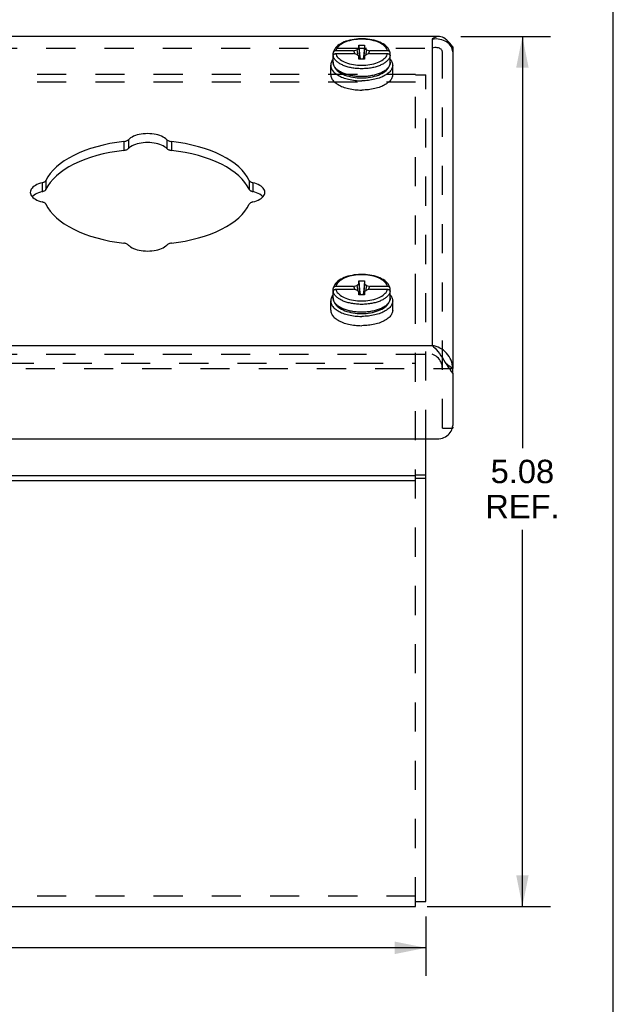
# Model space of a CAD drawing. Header units: inches. Extents: x 0 to 30.9, y 0 to 20.
# Tile 8 of 8: x 27.4 to 30.9, y 10.2 to 15.9. Entities that reach past the tile are written whole.
import ezdxf

# ---------------------------------------------------------------- set-up
doc = ezdxf.new("R2010")
doc.units = ezdxf.units.IN
doc.header["$LTSCALE"] = 1.7
doc.header["$MEASUREMENT"] = 0
doc.linetypes.add('HIDDEN', pattern=[0.2, 0.1, -0.1])
doc.layers.get('0').update_dxf_attribs({"linetype": 'CONTINUOUS'})
for name, color, linetype in [('DEFAULT_2', 8, 'HIDDEN'), ('DIMENSIONS', 7, 'CONTINUOUS'), ('DOOR_ASSEMBLY', 7, 'CONTINUOUS')]:
    doc.layers.add(name, color=color, linetype=linetype)
doc.styles.get("Standard").update_dxf_attribs({"font": 'arial.ttf'})
doc.dimstyles.new('DIMSTYLE_1', dxfattribs={"dimtxt": 0.136364, "dimasz": 0.181818, "dimexe": 0.09, "dimexo": 0.07, "dimgap": 0.0375, "dimtad": 0, "dimtih": 1, "dimtoh": 1, "dimzin": 4, "dimdsep": 46, "dimtxsty": 'Standard', "dimblk": '_FILLED', "dimblk1": '_FILLED', "dimblk2": '_FILLED', "dimcen": 0.09, "dimazin": 1, "dimtfac": 1, "dimtdec": 3, "dimtofl": 0, "dimtmove": 0, "dimatfit": 3, "dimldrblk": '_FILLED', "dimfxl": 0, "dimtolj": 1, "dimtzin": 4, "dimarcsym": 0})

# ---------------------------------------------------------------- blocks, each defined once
blk = doc.blocks.new('_FILLED')
at = {"color": 0, "linetype": 'ByBlock'}
blk.add_solid([(0, 0), (-1, 0.2), (-1, -0.2)], dxfattribs=at)
blk = doc.blocks.new('*D17')
at = {"layer": 'DIMENSIONS', "color": 2, "linetype": 'Continuous'}
for p, q in [((30.0183, 15.82), (30.5419, 15.82)), ((30.3783, 15.82), (30.3783, 13.4186)), ((30.3783, 10.7444), (30.3783, 12.9413)), ((29.8221, 10.7444), (30.5419, 10.7444))]:
    blk.add_line(p, q, dxfattribs=at)
at = {"layer": 'DIMENSIONS', "color": 2, "linetype": 'Continuous', "xscale": 0.1818181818, "yscale": 0.1818181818, "zscale": 0.1818181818}
for p, rotation in [((30.3783, 15.82), 90), ((30.3783, 10.7444), 270)]:
    blk.add_blockref('_FILLED', p, dxfattribs=dict(at, rotation=rotation))
at = {"layer": 'DIMENSIONS', "color": 2, "linetype": 'Continuous', "insert": (30.3783, 13.3504), "char_height": 0.13636, "width": 0.432917, "attachment_point": 2, "line_spacing_factor": 0.9}
blk.add_mtext('5.08\\PREF.', dxfattribs=at)
blk = doc.blocks.new('*D18')
at = {"layer": 'DIMENSIONS', "color": 2, "linetype": 'Continuous'}
for p, q in [((19.8148, 10.686), (19.8148, 10.3388)), ((29.8148, 10.686), (29.8148, 10.3388)), ((19.8148, 10.5025), (24.1705, 10.5025)), ((29.8148, 10.5025), (25.4591, 10.5025))]:
    blk.add_line(p, q, dxfattribs=at)
at = {"layer": 'DIMENSIONS', "color": 2, "linetype": 'Continuous', "xscale": 0.1818181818, "yscale": 0.1818181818, "zscale": 0.1818181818, "rotation": 180}
blk.add_blockref('_FILLED', (19.8148, 10.5025), dxfattribs=at)
at = {"layer": 'DIMENSIONS', "color": 2, "linetype": 'Continuous', "xscale": 0.1818181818, "yscale": 0.1818181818, "zscale": 0.1818181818}
blk.add_blockref('_FILLED', (29.8148, 10.5025), dxfattribs=at)
at = {"layer": 'DIMENSIONS', "color": 2, "linetype": 'Continuous', "insert": (24.8148, 10.5706), "char_height": 0.136364, "width": 1.152247, "attachment_point": 2, "line_spacing_factor": 0.9}
blk.add_mtext('10.00 WIDTH', dxfattribs=at)

msp = doc.modelspace()

# ---------------------------------------------------------------- linework, layer by layer
at = {"color": 7, "linetype": 'Continuous'}
for p, q in [((30.9091, 0), (30.9091, 20)), ((29.8148, 13.2609), (29.7548, 13.2609)), ((29.8148, 13.2409), (29.7548, 13.2409)), ((29.7548, 10.7733), (29.8148, 10.7733))]:
    msp.add_line(p, q, dxfattribs=at)
at = {"color": 3, "linetype": 'Continuous'}
for p, q in [((29.8148, 10.7733), (29.8148, 13.4727)), ((19.8748, 13.2586), (29.7548, 13.2586)), ((19.8748, 13.2286), (29.7548, 13.2286)), ((19.8748, 10.7444), (29.7548, 10.7444))]:
    msp.add_line(p, q, dxfattribs=at)
at = {"layer": 'DEFAULT_2', "color": 8, "linetype": 'HIDDEN'}
for p, q in [((29.7548, 15.5985), (19.8748, 15.5985)), ((29.7548, 15.2985), (29.7548, 15.5985)), ((29.7548, 15.5964), (29.8148, 15.5964)), ((29.8148, 13.4727), (29.8148, 15.5964)), ((29.7548, 15.5546), (19.8748, 15.5546)), ((29.7548, 14.2663), (29.7548, 15.2985)), ((29.7548, 10.7444), (29.7548, 14.2663)), ((19.8748, 13.9143), (29.7548, 13.9143)), ((29.7548, 10.8044), (19.8748, 10.8044))]:
    msp.add_line(p, q, dxfattribs=at)
at = {"layer": 'DOOR_ASSEMBLY', "color": 3, "linetype": 'Continuous'}
for p, q in [((29.8911, 15.82), (19.7386, 15.82)), ((29.8511, 15.804), (29.8511, 14.0177)), ((29.9659, 15.7546), (29.9619, 15.7623)), ((29.9711, 15.73), (29.9711, 13.8838)), ((19.7786, 14.0177), (29.8511, 14.0177)), ((29.9711, 13.8538), (29.9711, 13.5507)), ((29.9705, 13.5419), (29.9711, 13.5507)), ((29.9711, 13.5419), (29.9711, 13.5357)), ((19.7486, 13.4727), (29.8811, 13.4727))]:
    msp.add_line(p, q, dxfattribs=at)
at = {"layer": 'DOOR_ASSEMBLY', "color": 8, "linetype": 'HIDDEN'}
for p, q in [((19.7786, 15.752), (29.8511, 15.752)), ((29.9111, 13.5357), (29.9111, 15.73)), ((19.7786, 13.9658), (29.8511, 13.9658)), ((19.6586, 13.8838), (29.9711, 13.8838)), ((29.9111, 13.5357), (29.9711, 13.5357))]:
    msp.add_line(p, q, dxfattribs=at)
at = {"layer": 'DOOR_ASSEMBLY', "color": 7, "linetype": 'Continuous'}
for p, q in [((29.3928, 15.7369), (29.4121, 15.7425)), ((29.4121, 15.7425), (29.4233, 15.7522)), ((29.4233, 15.7687), (29.4563, 15.7687)), ((29.4233, 15.7522), (29.4233, 15.7687)), ((29.4563, 15.7687), (29.4563, 15.7522)), ((29.4563, 15.7522), (29.4675, 15.7425)), ((29.4675, 15.7425), (29.4868, 15.7369)), ((29.9711, 15.76), (29.9711, 15.73)), ((29.2728, 15.6698), (29.2728, 15.7001)), ((29.2736, 15.7083), (29.2736, 15.7239)), ((29.2736, 15.6918), (29.2736, 15.7074)), ((29.3928, 15.7369), (29.2887, 15.7369)), ((29.2887, 15.7204), (29.3928, 15.7204)), ((29.4121, 15.7148), (29.3928, 15.7204)), ((29.4233, 15.7052), (29.4121, 15.7148)), ((29.4233, 15.6887), (29.4233, 15.7052)), ((29.4233, 15.7052), (29.4254, 15.6887)), ((29.4563, 15.6887), (29.4233, 15.6887)), ((29.4563, 15.7052), (29.4542, 15.6887)), ((29.4675, 15.7148), (29.4563, 15.7052)), ((29.4563, 15.7052), (29.4563, 15.6887)), ((29.4868, 15.7204), (29.4675, 15.7148)), ((29.5909, 15.7369), (29.4868, 15.7369)), ((29.4868, 15.7204), (29.5909, 15.7204)), ((29.606, 15.7083), (29.606, 15.7239)), ((29.6066, 15.7042), (29.606, 15.7083)), ((29.606, 15.6918), (29.606, 15.7074)), ((29.6068, 15.7001), (29.6066, 15.7042)), ((29.6068, 15.6698), (29.6068, 15.7001)), ((29.2588, 15.5983), (29.2588, 15.6525)), ((29.6068, 15.6698), (29.6066, 15.6659)), ((29.6208, 15.5983), (29.6208, 15.6525)), ((28.0506, 15.2075), (28.0506, 15.1556)), ((28.0775, 15.2182), (28.0775, 15.1663)), ((28.3021, 15.2182), (28.3021, 15.1663)), ((28.329, 15.2075), (28.329, 15.1556)), ((27.575, 14.967), (27.575, 14.915)), ((27.5964, 14.9804), (27.5964, 14.9285)), ((28.7832, 14.9804), (28.7832, 14.9285)), ((28.8046, 14.967), (28.8046, 14.915)), ((29.4873, 14.4281), (29.4745, 14.4298)), ((29.4883, 14.4257), (29.4765, 14.4274)), ((29.3928, 14.3619), (29.4121, 14.3675)), ((29.4121, 14.3675), (29.4233, 14.3772)), ((29.4233, 14.3937), (29.4563, 14.3937)), ((29.4233, 14.3772), (29.4233, 14.3937)), ((29.4563, 14.3937), (29.4563, 14.3772)), ((29.4563, 14.3772), (29.4675, 14.3675)), ((29.4675, 14.3675), (29.4868, 14.3619)), ((29.2728, 14.2948), (29.2728, 14.3251)), ((29.2736, 14.3333), (29.2736, 14.3489)), ((29.2736, 14.3168), (29.2736, 14.3324)), ((29.3928, 14.3619), (29.2887, 14.3619)), ((29.2887, 14.3454), (29.3928, 14.3454)), ((29.4121, 14.3398), (29.3928, 14.3454)), ((29.4233, 14.3302), (29.4121, 14.3398)), ((29.4233, 14.3137), (29.4233, 14.3302)), ((29.4233, 14.3302), (29.4254, 14.3137)), ((29.4563, 14.3137), (29.4233, 14.3137)), ((29.4563, 14.3302), (29.4542, 14.3137)), ((29.4675, 14.3398), (29.4563, 14.3302)), ((29.4563, 14.3302), (29.4563, 14.3137)), ((29.4868, 14.3454), (29.4675, 14.3398)), ((29.5909, 14.3619), (29.4868, 14.3619)), ((29.4868, 14.3454), (29.5909, 14.3454)), ((29.606, 14.3333), (29.606, 14.3489)), ((29.6066, 14.3292), (29.606, 14.3333)), ((29.606, 14.3168), (29.606, 14.3324)), ((29.6068, 14.3251), (29.6066, 14.3292)), ((29.6068, 14.2948), (29.6068, 14.3251)), ((29.2588, 14.2233), (29.2588, 14.2775)), ((29.6068, 14.2948), (29.6066, 14.2909)), ((29.6208, 14.2233), (29.6208, 14.2775)), ((29.9711, 13.8538), (29.9711, 13.8838))]:
    msp.add_line(p, q, dxfattribs=at)
for points in [[(29.6058, 15.7261), (29.6049, 15.73), (29.6024, 15.7372), (29.5988, 15.7443), (29.5942, 15.7512), (29.5886, 15.758), (29.5819, 15.7645), (29.5741, 15.7707), (29.5655, 15.7765), (29.5561, 15.7818), (29.5459, 15.7866), (29.5352, 15.7909), (29.5239, 15.7947), (29.5121, 15.798), (29.4999, 15.8008), (29.4873, 15.8031), (29.4745, 15.8048), (29.4616, 15.8059), (29.4485, 15.8066), (29.4353, 15.8067), (29.4222, 15.8062), (29.4092, 15.8052), (29.3963, 15.8037), (29.3837, 15.8016), (29.3715, 15.799), (29.3596, 15.7959), (29.3482, 15.7923), (29.3373, 15.7882), (29.327, 15.7835), (29.3174, 15.7784), (29.3086, 15.7729), (29.3006, 15.7669), (29.2936, 15.7606), (29.2876, 15.754), (29.2826, 15.7472), (29.2786, 15.7402), (29.2757, 15.7332), (29.2738, 15.7261)], [(29.5909, 15.7369), (29.5891, 15.743), (29.5863, 15.749), (29.5825, 15.7549), (29.5777, 15.7606), (29.5721, 15.7661), (29.5656, 15.7713), (29.5583, 15.7763), (29.5501, 15.7809), (29.5413, 15.7853), (29.5318, 15.7892), (29.5216, 15.7927), (29.511, 15.7958), (29.4999, 15.7985), (29.4883, 15.8007), (29.4765, 15.8024), (29.4644, 15.8037), (29.4521, 15.8044), (29.4398, 15.8047), (29.4275, 15.8044), (29.4152, 15.8037), (29.4031, 15.8024), (29.3913, 15.8007), (29.3798, 15.7985), (29.3686, 15.7958), (29.358, 15.7927), (29.3478, 15.7892), (29.3383, 15.7853), (29.3295, 15.7809), (29.3214, 15.7763), (29.314, 15.7713), (29.3075, 15.7661), (29.3019, 15.7606), (29.2971, 15.7549), (29.2934, 15.749), (29.2905, 15.743), (29.2887, 15.7369)], [(29.4121, 15.7425), (29.4159, 15.7201), (29.4177, 15.71)], [(29.4233, 15.7687), (29.4255, 15.7427), (29.428, 15.7166), (29.4306, 15.6902), (29.4308, 15.6887)], [(29.4233, 15.7522), (29.4255, 15.7284), (29.428, 15.7047), (29.4297, 15.6887)], [(29.4563, 15.7687), (29.4541, 15.7427), (29.4517, 15.7166), (29.449, 15.6902), (29.4488, 15.6887)], [(29.4563, 15.7522), (29.4541, 15.7284), (29.4517, 15.7047), (29.4499, 15.6887)], [(29.4675, 15.7425), (29.4638, 15.7201), (29.4619, 15.71)], [(29.2728, 15.6873), (29.2717, 15.686), (29.2683, 15.6814), (29.2654, 15.6767), (29.263, 15.6719), (29.2612, 15.6671), (29.2599, 15.6622), (29.2591, 15.6574), (29.2588, 15.6525)], [(29.2736, 15.7083), (29.273, 15.7042), (29.2728, 15.7001)], [(29.2728, 15.7001), (29.273, 15.696), (29.2736, 15.6918)], [(29.2738, 15.7261), (29.2737, 15.7252), (29.2736, 15.7239)], [(29.2736, 15.7074), (29.2737, 15.7087), (29.2739, 15.71), (29.2743, 15.7112), (29.2748, 15.7124), (29.2754, 15.7136), (29.2762, 15.7147), (29.277, 15.7157), (29.278, 15.7166), (29.2791, 15.7175), (29.2803, 15.7182), (29.2816, 15.7189), (29.2829, 15.7194), (29.2843, 15.7199), (29.2858, 15.7202), (29.2872, 15.7204), (29.2887, 15.7204)], [(29.3324, 15.6517), (29.3271, 15.654), (29.322, 15.6565), (29.3172, 15.659), (29.3125, 15.6617), (29.308, 15.6644), (29.3038, 15.6672), (29.2998, 15.6701), (29.2961, 15.6731), (29.2927, 15.6762), (29.2895, 15.6793), (29.2866, 15.6825), (29.2839, 15.6858), (29.2815, 15.6891), (29.2793, 15.6926), (29.2774, 15.6962), (29.2758, 15.6998), (29.2746, 15.7036), (29.2736, 15.7074)], [(29.2887, 15.7369), (29.2872, 15.7369), (29.2858, 15.7367), (29.2843, 15.7364), (29.2829, 15.7359), (29.2816, 15.7354), (29.2803, 15.7347), (29.2791, 15.734), (29.278, 15.7331), (29.2771, 15.7322), (29.2762, 15.7312), (29.2754, 15.7301), (29.2748, 15.7289), (29.2743, 15.7277), (29.2739, 15.7265), (29.2738, 15.7261)], [(29.2887, 15.7204), (29.2905, 15.7143), (29.2934, 15.7083), (29.2971, 15.7024), (29.3019, 15.6967), (29.3075, 15.6913), (29.314, 15.686), (29.3214, 15.681), (29.3295, 15.6764), (29.3383, 15.6721), (29.3478, 15.6682), (29.358, 15.6646), (29.3686, 15.6615), (29.3798, 15.6589), (29.3913, 15.6567), (29.4031, 15.6549), (29.4152, 15.6537), (29.4275, 15.6529), (29.4398, 15.6527), (29.4521, 15.6529), (29.4644, 15.6537), (29.4765, 15.6549), (29.4883, 15.6567), (29.4999, 15.6589), (29.511, 15.6615), (29.5216, 15.6646), (29.5318, 15.6682), (29.5413, 15.6721), (29.5501, 15.6764), (29.5583, 15.681), (29.5656, 15.686), (29.5721, 15.6913), (29.5777, 15.6967), (29.5825, 15.7024), (29.5863, 15.7083), (29.5891, 15.7143), (29.5909, 15.7204)], [(29.4023, 15.7177), (29.4, 15.7221), (29.3976, 15.7269), (29.3952, 15.7319), (29.3928, 15.7369)], [(29.4868, 15.7369), (29.4844, 15.7319), (29.482, 15.7269), (29.4796, 15.7221), (29.4773, 15.7177)], [(29.606, 15.7074), (29.605, 15.7036), (29.6038, 15.6998), (29.6022, 15.6962), (29.6003, 15.6926), (29.5981, 15.6891), (29.5957, 15.6857), (29.593, 15.6825), (29.5901, 15.6793), (29.5869, 15.6762), (29.5835, 15.6731), (29.5798, 15.6701), (29.5758, 15.6672), (29.5716, 15.6644), (29.5671, 15.6616), (29.5624, 15.659), (29.5576, 15.6565), (29.5524, 15.654)], [(29.6058, 15.7261), (29.6057, 15.7265), (29.6053, 15.7277), (29.6048, 15.7289), (29.6042, 15.7301), (29.6034, 15.7312), (29.6026, 15.7322), (29.6016, 15.7331), (29.6005, 15.734), (29.5993, 15.7347), (29.598, 15.7354), (29.5967, 15.7359), (29.5953, 15.7364), (29.5938, 15.7367), (29.5924, 15.7369), (29.5909, 15.7369)], [(29.5909, 15.7204), (29.5924, 15.7204), (29.5938, 15.7202), (29.5953, 15.7199), (29.5967, 15.7194), (29.598, 15.7189), (29.5993, 15.7182), (29.6005, 15.7175), (29.6016, 15.7166), (29.6026, 15.7157), (29.6034, 15.7147), (29.6042, 15.7136), (29.6048, 15.7124), (29.6053, 15.7112), (29.6057, 15.71), (29.6059, 15.7087), (29.606, 15.7074)], [(29.606, 15.7239), (29.6059, 15.7252), (29.6058, 15.7261)], [(29.606, 15.6918), (29.6066, 15.696), (29.6068, 15.7001)], [(29.6068, 15.6873), (29.6079, 15.686), (29.6113, 15.6814), (29.6142, 15.6767), (29.6166, 15.6719), (29.6184, 15.6671), (29.6197, 15.6622), (29.6205, 15.6574), (29.6208, 15.6525)], [(29.2588, 15.6525), (29.2591, 15.6476), (29.2599, 15.6427), (29.2612, 15.6378), (29.263, 15.633), (29.2654, 15.6283), (29.2683, 15.6236), (29.2717, 15.619), (29.2755, 15.6145), (29.2799, 15.6101), (29.2847, 15.6058), (29.29, 15.6017), (29.2957, 15.5977), (29.3019, 15.5939)], [(29.4398, 15.5863), (29.4317, 15.5864), (29.4237, 15.5867), (29.4161, 15.5871), (29.4086, 15.5878), (29.4014, 15.5885), (29.3944, 15.5894), (29.3875, 15.5905), (29.3808, 15.5917), (29.3742, 15.593), (29.3678, 15.5944), (29.3615, 15.596), (29.3553, 15.5978), (29.3493, 15.5996), (29.3434, 15.6016), (29.3377, 15.6037), (29.3322, 15.6059), (29.3269, 15.6083), (29.3218, 15.6107), (29.3169, 15.6133), (29.3122, 15.6159), (29.3077, 15.6187), (29.3035, 15.6215), (29.2995, 15.6245), (29.2958, 15.6275), (29.2924, 15.6305), (29.2892, 15.6337), (29.2863, 15.6369), (29.2837, 15.6402), (29.2813, 15.6435), (29.2791, 15.647), (29.2772, 15.6507), (29.2757, 15.6544), (29.2744, 15.6581), (29.2735, 15.662), (29.273, 15.6659), (29.2728, 15.6698)], [(29.2728, 15.6698), (29.2733, 15.6628), (29.2747, 15.6558), (29.277, 15.6488), (29.2804, 15.6418), (29.2849, 15.6349), (29.2903, 15.6282), (29.2969, 15.6218), (29.3044, 15.6156), (29.3127, 15.6099), (29.3218, 15.6046), (29.3317, 15.5997), (29.3421, 15.5954), (29.3531, 15.5915), (29.3646, 15.5882), (29.3765, 15.5853), (29.3888, 15.583), (29.4013, 15.5811), (29.414, 15.5798), (29.4269, 15.579), (29.4398, 15.5788)], [(29.4398, 15.6322), (29.4317, 15.6323), (29.4238, 15.6326), (29.4161, 15.633), (29.4087, 15.6336), (29.4015, 15.6344), (29.3944, 15.6353), (29.3876, 15.6364), (29.3809, 15.6375), (29.3744, 15.6389), (29.368, 15.6403), (29.3617, 15.6419), (29.3555, 15.6436), (29.3495, 15.6454), (29.3436, 15.6474), (29.3379, 15.6495), (29.3324, 15.6517)], [(29.4398, 15.5788), (29.4528, 15.579), (29.4657, 15.5798), (29.4785, 15.5812), (29.491, 15.583), (29.5033, 15.5854), (29.5152, 15.5882), (29.5267, 15.5916), (29.5377, 15.5955), (29.5481, 15.5998), (29.558, 15.6047), (29.5671, 15.61), (29.5754, 15.6157), (29.5828, 15.6218), (29.5893, 15.6283), (29.5948, 15.635), (29.5992, 15.6419), (29.6026, 15.6488), (29.6049, 15.6558), (29.6063, 15.6628), (29.6068, 15.6698)], [(29.6066, 15.6659), (29.6061, 15.662), (29.6052, 15.6582), (29.6039, 15.6544), (29.6024, 15.6507), (29.6005, 15.6471), (29.5984, 15.6436), (29.596, 15.6402), (29.5933, 15.6369), (29.5904, 15.6337), (29.5872, 15.6306), (29.5838, 15.6275), (29.5801, 15.6245), (29.5761, 15.6215), (29.5719, 15.6187), (29.5675, 15.6159), (29.5628, 15.6133), (29.5579, 15.6107), (29.5528, 15.6083), (29.5475, 15.606), (29.542, 15.6037), (29.5363, 15.6016), (29.5304, 15.5996), (29.5244, 15.5978), (29.5182, 15.5961), (29.5119, 15.5945), (29.5055, 15.593), (29.4989, 15.5917), (29.4922, 15.5905), (29.4853, 15.5894), (29.4783, 15.5885), (29.471, 15.5878), (29.4636, 15.5871), (29.4559, 15.5867), (29.448, 15.5864), (29.4398, 15.5863)], [(29.5524, 15.654), (29.5471, 15.6517), (29.5416, 15.6495), (29.536, 15.6474), (29.5301, 15.6454), (29.5241, 15.6436), (29.5179, 15.6419), (29.5116, 15.6403), (29.5052, 15.6389), (29.4987, 15.6375), (29.492, 15.6364), (29.4852, 15.6353), (29.4781, 15.6344), (29.4709, 15.6336), (29.4635, 15.633), (29.4558, 15.6326), (29.4479, 15.6323), (29.4398, 15.6322)], [(29.6208, 15.6525), (29.6205, 15.6476), (29.6197, 15.6427), (29.6184, 15.6378), (29.6166, 15.633), (29.6142, 15.6283), (29.6113, 15.6236), (29.6079, 15.619), (29.6041, 15.6145), (29.5997, 15.6101), (29.5949, 15.6058), (29.5896, 15.6017), (29.5839, 15.5977), (29.5778, 15.5939)], [(29.2588, 15.5983), (29.2591, 15.5934), (29.2599, 15.5886), (29.2612, 15.5837), (29.263, 15.5789), (29.2654, 15.5741), (29.2683, 15.5694), (29.2717, 15.5648), (29.2755, 15.5603), (29.2799, 15.5559), (29.2847, 15.5517), (29.29, 15.5475), (29.2957, 15.5436), (29.3019, 15.5397), (29.3084, 15.5361), (29.3153, 15.5326), (29.3226, 15.5294), (29.3303, 15.5263), (29.3382, 15.5234), (29.3465, 15.5208), (29.355, 15.5184), (29.3638, 15.5162), (29.3728, 15.5143), (29.382, 15.5126), (29.3914, 15.5111), (29.4009, 15.51), (29.4105, 15.509), (29.4202, 15.5084), (29.43, 15.508), (29.4398, 15.5078)], [(29.3019, 15.5939), (29.3084, 15.5902), (29.3153, 15.5868), (29.3226, 15.5835), (29.3303, 15.5804), (29.3382, 15.5776), (29.3465, 15.5749), (29.355, 15.5725), (29.3638, 15.5703), (29.3728, 15.5684), (29.382, 15.5667), (29.3914, 15.5653), (29.4009, 15.5641), (29.4105, 15.5632), (29.4202, 15.5625), (29.43, 15.5621), (29.4398, 15.562)], [(29.6208, 15.5983), (29.6205, 15.5934), (29.6197, 15.5886), (29.6184, 15.5837), (29.6166, 15.5789), (29.6142, 15.5741), (29.6113, 15.5694), (29.6079, 15.5648), (29.6041, 15.5603), (29.5997, 15.5559), (29.5949, 15.5517), (29.5896, 15.5475), (29.5839, 15.5436), (29.5778, 15.5397), (29.5712, 15.5361), (29.5643, 15.5326), (29.557, 15.5294), (29.5493, 15.5263), (29.5414, 15.5234), (29.5331, 15.5208), (29.5246, 15.5184), (29.5158, 15.5162), (29.5068, 15.5143), (29.4976, 15.5126), (29.4882, 15.5111), (29.4787, 15.51), (29.4691, 15.509), (29.4594, 15.5084), (29.4496, 15.508), (29.4398, 15.5078)], [(29.5778, 15.5939), (29.5712, 15.5902), (29.5643, 15.5868), (29.557, 15.5835), (29.5493, 15.5804), (29.5414, 15.5776), (29.5331, 15.5749), (29.5246, 15.5725), (29.5158, 15.5703), (29.5068, 15.5684), (29.4976, 15.5667), (29.4882, 15.5653), (29.4787, 15.5641), (29.4691, 15.5632), (29.4594, 15.5625), (29.4496, 15.5621), (29.4398, 15.562)], [(28.3021, 15.1663), (28.296, 15.1719), (28.2888, 15.177), (28.2805, 15.1819), (28.2714, 15.1862), (28.2613, 15.1901), (28.2506, 15.1935), (28.2392, 15.1963), (28.2273, 15.1985), (28.215, 15.2001), (28.2025, 15.2011), (28.1898, 15.2014), (28.1771, 15.2011), (28.1646, 15.2001), (28.1523, 15.1985), (28.1404, 15.1963), (28.129, 15.1935), (28.1183, 15.1901), (28.1083, 15.1862), (28.0991, 15.1819), (28.0908, 15.177), (28.0836, 15.1719), (28.0775, 15.1663)], [(28.0506, 15.1556), (28.0097, 15.15), (27.9699, 15.1431), (27.931, 15.1348), (27.8934, 15.1252), (27.8572, 15.1142), (27.8226, 15.1021), (27.7897, 15.0888), (27.7588, 15.0744), (27.73, 15.0589), (27.7034, 15.0425), (27.6791, 15.0252), (27.6572, 15.0071), (27.638, 14.9883), (27.6214, 14.9688), (27.6075, 14.9489), (27.5964, 14.9285)], [(28.0506, 15.1556), (28.0549, 15.1562), (28.059, 15.1571), (28.0629, 15.1581), (28.0665, 15.1594), (28.0698, 15.1609), (28.0727, 15.1625), (28.0753, 15.1643), (28.0775, 15.1663)], [(28.3021, 15.1663), (28.3043, 15.1643), (28.3069, 15.1625), (28.3098, 15.1609), (28.3131, 15.1594), (28.3168, 15.1581), (28.3206, 15.1571), (28.3247, 15.1562), (28.329, 15.1556)], [(28.7832, 14.9285), (28.7721, 14.9489), (28.7583, 14.9688), (28.7416, 14.9883), (28.7224, 15.0071), (28.7005, 15.0252), (28.6763, 15.0425), (28.6496, 15.0589), (28.6208, 15.0744), (28.5899, 15.0888), (28.557, 15.1021), (28.5224, 15.1142), (28.4862, 15.1252), (28.4486, 15.1348), (28.4097, 15.1431), (28.3699, 15.15), (28.329, 15.1556)], [(27.575, 14.915), (27.5638, 14.912), (27.5535, 14.9084), (27.5438, 14.9042), (27.5351, 14.8997), (27.5273, 14.8946), (27.5206, 14.8893), (27.5162, 14.8849)], [(27.575, 14.915), (27.5789, 14.9161), (27.5825, 14.9174), (27.5858, 14.9189), (27.5887, 14.9205), (27.5913, 14.9224), (27.5934, 14.9243), (27.5951, 14.9263), (27.5964, 14.9285)], [(28.7832, 14.9285), (28.7845, 14.9263), (28.7862, 14.9243), (28.7883, 14.9224), (28.7909, 14.9205), (28.7938, 14.9189), (28.7971, 14.9174), (28.8007, 14.9161), (28.8046, 14.915)], [(28.8634, 14.8849), (28.859, 14.8893), (28.8523, 14.8946), (28.8445, 14.8997), (28.8358, 14.9042), (28.8261, 14.9084), (28.8158, 14.912), (28.8046, 14.915)], [(29.4745, 14.4298), (29.4616, 14.4309), (29.4485, 14.4316), (29.4353, 14.4317), (29.4222, 14.4312), (29.4092, 14.4302), (29.3963, 14.4287), (29.3837, 14.4266), (29.3715, 14.424), (29.3596, 14.4209), (29.3482, 14.4173), (29.3373, 14.4132), (29.327, 14.4085), (29.3174, 14.4034), (29.3086, 14.3979), (29.3006, 14.3919), (29.2936, 14.3856), (29.2876, 14.379), (29.2826, 14.3722), (29.2786, 14.3652), (29.2757, 14.3582), (29.2738, 14.3511)], [(29.4765, 14.4274), (29.4644, 14.4287), (29.4521, 14.4294), (29.4398, 14.4297), (29.4275, 14.4294), (29.4152, 14.4287), (29.4031, 14.4274), (29.3913, 14.4257), (29.3798, 14.4235), (29.3686, 14.4208), (29.358, 14.4177), (29.3478, 14.4142), (29.3383, 14.4103), (29.3295, 14.4059), (29.3214, 14.4013), (29.314, 14.3963), (29.3075, 14.3911), (29.3019, 14.3856), (29.2971, 14.3799), (29.2934, 14.374), (29.2905, 14.368), (29.2887, 14.3619)], [(29.6058, 14.3511), (29.6049, 14.355), (29.6024, 14.3622), (29.5988, 14.3693), (29.5942, 14.3762), (29.5886, 14.383), (29.5819, 14.3895), (29.5741, 14.3957), (29.5655, 14.4015), (29.5561, 14.4068), (29.5459, 14.4116), (29.5352, 14.4159), (29.5239, 14.4197), (29.5121, 14.423), (29.4999, 14.4258), (29.4873, 14.4281)], [(29.5909, 14.3619), (29.5891, 14.368), (29.5863, 14.374), (29.5825, 14.3799), (29.5777, 14.3856), (29.5721, 14.3911), (29.5656, 14.3963), (29.5583, 14.4013), (29.5501, 14.4059), (29.5413, 14.4103), (29.5318, 14.4142), (29.5216, 14.4177), (29.511, 14.4208), (29.4999, 14.4235), (29.4883, 14.4257)], [(29.4121, 14.3675), (29.4159, 14.3451), (29.4177, 14.335)], [(29.4233, 14.3937), (29.4255, 14.3677), (29.428, 14.3416), (29.4306, 14.3152), (29.4308, 14.3137)], [(29.4233, 14.3772), (29.4255, 14.3534), (29.428, 14.3297), (29.4297, 14.3137)], [(29.4563, 14.3937), (29.4541, 14.3677), (29.4517, 14.3416), (29.449, 14.3152), (29.4488, 14.3137)], [(29.4563, 14.3772), (29.4541, 14.3534), (29.4517, 14.3297), (29.4499, 14.3137)], [(29.4675, 14.3675), (29.4638, 14.3451), (29.4619, 14.335)], [(29.2728, 14.3123), (29.2717, 14.311), (29.2683, 14.3064), (29.2654, 14.3017), (29.263, 14.2969), (29.2612, 14.2921), (29.2599, 14.2872), (29.2591, 14.2824), (29.2588, 14.2775)], [(29.2736, 14.3333), (29.273, 14.3292), (29.2728, 14.3251)], [(29.2728, 14.3251), (29.273, 14.321), (29.2736, 14.3168)], [(29.2738, 14.3511), (29.2737, 14.3502), (29.2736, 14.3489)], [(29.2736, 14.3324), (29.2737, 14.3337), (29.2739, 14.335), (29.2743, 14.3362), (29.2748, 14.3374), (29.2754, 14.3386), (29.2762, 14.3397), (29.277, 14.3407), (29.278, 14.3416), (29.2791, 14.3425), (29.2803, 14.3432), (29.2816, 14.3439), (29.2829, 14.3444), (29.2843, 14.3449), (29.2858, 14.3452), (29.2872, 14.3454), (29.2887, 14.3454)], [(29.3324, 14.2767), (29.3271, 14.279), (29.322, 14.2815), (29.3172, 14.284), (29.3125, 14.2867), (29.308, 14.2894), (29.3038, 14.2922), (29.2998, 14.2951), (29.2961, 14.2981), (29.2927, 14.3012), (29.2895, 14.3043), (29.2866, 14.3075), (29.2839, 14.3108), (29.2815, 14.3141), (29.2793, 14.3176), (29.2774, 14.3212), (29.2758, 14.3248), (29.2746, 14.3286), (29.2736, 14.3324)], [(29.2887, 14.3619), (29.2872, 14.3619), (29.2858, 14.3617), (29.2843, 14.3614), (29.2829, 14.3609), (29.2816, 14.3604), (29.2803, 14.3597), (29.2791, 14.359), (29.278, 14.3581), (29.2771, 14.3572), (29.2762, 14.3562), (29.2754, 14.3551), (29.2748, 14.3539), (29.2743, 14.3527), (29.2739, 14.3515), (29.2738, 14.3511)], [(29.2887, 14.3454), (29.2905, 14.3393), (29.2934, 14.3333), (29.2971, 14.3274), (29.3019, 14.3217), (29.3075, 14.3163), (29.314, 14.311), (29.3214, 14.306), (29.3295, 14.3014), (29.3383, 14.2971), (29.3478, 14.2932), (29.358, 14.2896), (29.3686, 14.2865), (29.3798, 14.2839), (29.3913, 14.2817), (29.4031, 14.2799), (29.4152, 14.2787), (29.4275, 14.2779), (29.4398, 14.2777), (29.4521, 14.2779), (29.4644, 14.2787), (29.4765, 14.2799), (29.4883, 14.2817), (29.4999, 14.2839), (29.511, 14.2865), (29.5216, 14.2896), (29.5318, 14.2932), (29.5413, 14.2971), (29.5501, 14.3014), (29.5583, 14.306), (29.5656, 14.311), (29.5721, 14.3163), (29.5777, 14.3217), (29.5825, 14.3274), (29.5863, 14.3333), (29.5891, 14.3393), (29.5909, 14.3454)], [(29.4023, 14.3427), (29.4, 14.3471), (29.3976, 14.3519), (29.3952, 14.3569), (29.3928, 14.3619)], [(29.4868, 14.3619), (29.4844, 14.3569), (29.482, 14.3519), (29.4796, 14.3471), (29.4773, 14.3427)], [(29.606, 14.3324), (29.605, 14.3286), (29.6038, 14.3248), (29.6022, 14.3212), (29.6003, 14.3176), (29.5981, 14.3141), (29.5957, 14.3107), (29.593, 14.3075), (29.5901, 14.3043), (29.5869, 14.3012), (29.5835, 14.2981), (29.5798, 14.2951), (29.5758, 14.2922), (29.5716, 14.2894), (29.5671, 14.2866), (29.5624, 14.284), (29.5576, 14.2815), (29.5524, 14.279)], [(29.6058, 14.3511), (29.6057, 14.3515), (29.6053, 14.3527), (29.6048, 14.3539), (29.6042, 14.3551), (29.6034, 14.3562), (29.6026, 14.3572), (29.6016, 14.3581), (29.6005, 14.359), (29.5993, 14.3597), (29.598, 14.3604), (29.5967, 14.3609), (29.5953, 14.3614), (29.5938, 14.3617), (29.5924, 14.3619), (29.5909, 14.3619)], [(29.5909, 14.3454), (29.5924, 14.3454), (29.5938, 14.3452), (29.5953, 14.3449), (29.5967, 14.3444), (29.598, 14.3439), (29.5993, 14.3432), (29.6005, 14.3425), (29.6016, 14.3416), (29.6026, 14.3407), (29.6034, 14.3397), (29.6042, 14.3386), (29.6048, 14.3374), (29.6053, 14.3362), (29.6057, 14.335), (29.6059, 14.3337), (29.606, 14.3324)], [(29.606, 14.3489), (29.6059, 14.3502), (29.6058, 14.3511)], [(29.606, 14.3168), (29.6066, 14.321), (29.6068, 14.3251)], [(29.6068, 14.3123), (29.6079, 14.311), (29.6113, 14.3064), (29.6142, 14.3017), (29.6166, 14.2969), (29.6184, 14.2921), (29.6197, 14.2872), (29.6205, 14.2824), (29.6208, 14.2775)], [(29.2588, 14.2775), (29.2591, 14.2726), (29.2599, 14.2677), (29.2612, 14.2628), (29.263, 14.258), (29.2654, 14.2533), (29.2683, 14.2486), (29.2717, 14.244), (29.2755, 14.2395), (29.2799, 14.2351), (29.2847, 14.2308), (29.29, 14.2267), (29.2957, 14.2227), (29.3019, 14.2189)], [(29.4398, 14.2113), (29.4317, 14.2114), (29.4237, 14.2117), (29.4161, 14.2121), (29.4086, 14.2128), (29.4014, 14.2135), (29.3944, 14.2144), (29.3875, 14.2155), (29.3808, 14.2167), (29.3742, 14.218), (29.3678, 14.2194), (29.3615, 14.221), (29.3553, 14.2228), (29.3493, 14.2246), (29.3434, 14.2266), (29.3377, 14.2287), (29.3322, 14.2309), (29.3269, 14.2333), (29.3218, 14.2357), (29.3169, 14.2383), (29.3122, 14.2409), (29.3077, 14.2437), (29.3035, 14.2465), (29.2995, 14.2495), (29.2958, 14.2525), (29.2924, 14.2555), (29.2892, 14.2587), (29.2863, 14.2619), (29.2837, 14.2652), (29.2813, 14.2685), (29.2791, 14.272), (29.2772, 14.2757), (29.2757, 14.2794), (29.2744, 14.2831), (29.2735, 14.287), (29.273, 14.2909), (29.2728, 14.2948)], [(29.2728, 14.2948), (29.2733, 14.2878), (29.2747, 14.2808), (29.277, 14.2738), (29.2804, 14.2668), (29.2849, 14.2599), (29.2903, 14.2532), (29.2969, 14.2468), (29.3044, 14.2406), (29.3127, 14.2349), (29.3218, 14.2296), (29.3317, 14.2247), (29.3421, 14.2204), (29.3531, 14.2165), (29.3646, 14.2132), (29.3765, 14.2103), (29.3888, 14.208), (29.4013, 14.2061), (29.414, 14.2048), (29.4269, 14.204), (29.4398, 14.2038)], [(29.4398, 14.2572), (29.4317, 14.2573), (29.4238, 14.2576), (29.4161, 14.258), (29.4087, 14.2586), (29.4015, 14.2594), (29.3944, 14.2603), (29.3876, 14.2614), (29.3809, 14.2625), (29.3744, 14.2639), (29.368, 14.2653), (29.3617, 14.2669), (29.3555, 14.2686), (29.3495, 14.2704), (29.3436, 14.2724), (29.3379, 14.2745), (29.3324, 14.2767)], [(29.4398, 14.2038), (29.4528, 14.204), (29.4657, 14.2048), (29.4785, 14.2062), (29.491, 14.208), (29.5033, 14.2104), (29.5152, 14.2132), (29.5267, 14.2166), (29.5377, 14.2205), (29.5481, 14.2248), (29.558, 14.2297), (29.5671, 14.235), (29.5754, 14.2407), (29.5828, 14.2468), (29.5893, 14.2533), (29.5948, 14.26), (29.5992, 14.2669), (29.6026, 14.2738), (29.6049, 14.2808), (29.6063, 14.2878), (29.6068, 14.2948)], [(29.6066, 14.2909), (29.6061, 14.287), (29.6052, 14.2832), (29.6039, 14.2794), (29.6024, 14.2757), (29.6005, 14.2721), (29.5984, 14.2686), (29.596, 14.2652), (29.5933, 14.2619), (29.5904, 14.2587), (29.5872, 14.2556), (29.5838, 14.2525), (29.5801, 14.2495), (29.5761, 14.2465), (29.5719, 14.2437), (29.5675, 14.2409), (29.5628, 14.2383), (29.5579, 14.2357), (29.5528, 14.2333), (29.5475, 14.231), (29.542, 14.2287), (29.5363, 14.2266), (29.5304, 14.2246), (29.5244, 14.2228), (29.5182, 14.2211), (29.5119, 14.2195), (29.5055, 14.218), (29.4989, 14.2167), (29.4922, 14.2155), (29.4853, 14.2144), (29.4783, 14.2135), (29.471, 14.2128), (29.4636, 14.2121), (29.4559, 14.2117), (29.448, 14.2114), (29.4398, 14.2113)], [(29.5524, 14.279), (29.5471, 14.2767), (29.5416, 14.2745), (29.536, 14.2724), (29.5301, 14.2704), (29.5241, 14.2686), (29.5179, 14.2669), (29.5116, 14.2653), (29.5052, 14.2639), (29.4987, 14.2625), (29.492, 14.2614), (29.4852, 14.2603), (29.4781, 14.2594), (29.4709, 14.2586), (29.4635, 14.258), (29.4558, 14.2576), (29.4479, 14.2573), (29.4398, 14.2572)], [(29.6184, 14.2628), (29.6166, 14.258), (29.6142, 14.2533), (29.6113, 14.2486), (29.6079, 14.244), (29.6041, 14.2395), (29.5997, 14.2351), (29.5949, 14.2308), (29.5896, 14.2267), (29.5839, 14.2227), (29.5778, 14.2189)], [(29.6208, 14.2775), (29.6205, 14.2726), (29.6197, 14.2677), (29.6184, 14.2628)], [(29.2588, 14.2233), (29.2591, 14.2184), (29.2599, 14.2136), (29.2612, 14.2087), (29.263, 14.2039), (29.2654, 14.1991), (29.2683, 14.1944), (29.2717, 14.1898), (29.2755, 14.1853), (29.2799, 14.1809), (29.2847, 14.1767), (29.29, 14.1725), (29.2957, 14.1686), (29.3019, 14.1647), (29.3084, 14.1611), (29.3153, 14.1576), (29.3226, 14.1544), (29.3303, 14.1513), (29.3382, 14.1484), (29.3465, 14.1458), (29.355, 14.1434), (29.3638, 14.1412), (29.3728, 14.1393), (29.382, 14.1376), (29.3914, 14.1361), (29.4009, 14.135), (29.4105, 14.134), (29.4202, 14.1334), (29.43, 14.133), (29.4398, 14.1328)], [(29.3019, 14.2189), (29.3084, 14.2152), (29.3153, 14.2118), (29.3226, 14.2085), (29.3303, 14.2054), (29.3382, 14.2026), (29.3465, 14.1999), (29.355, 14.1975), (29.3638, 14.1953), (29.3728, 14.1934), (29.382, 14.1917), (29.3914, 14.1903), (29.4009, 14.1891), (29.4105, 14.1882), (29.4202, 14.1875), (29.43, 14.1871), (29.4398, 14.187)], [(29.6208, 14.2233), (29.6205, 14.2184), (29.6197, 14.2136), (29.6184, 14.2087), (29.6166, 14.2039), (29.6142, 14.1991), (29.6113, 14.1944), (29.6079, 14.1898), (29.6041, 14.1853), (29.5997, 14.1809), (29.5949, 14.1767), (29.5896, 14.1725), (29.5839, 14.1686), (29.5778, 14.1647), (29.5712, 14.1611), (29.5643, 14.1576), (29.557, 14.1544), (29.5493, 14.1513), (29.5414, 14.1484), (29.5331, 14.1458), (29.5246, 14.1434), (29.5158, 14.1412), (29.5068, 14.1393), (29.4976, 14.1376), (29.4882, 14.1361), (29.4787, 14.135), (29.4691, 14.134), (29.4594, 14.1334), (29.4496, 14.133), (29.4398, 14.1328)], [(29.5778, 14.2189), (29.5712, 14.2152), (29.5643, 14.2118), (29.557, 14.2085), (29.5493, 14.2054), (29.5414, 14.2026), (29.5331, 14.1999), (29.5246, 14.1975), (29.5158, 14.1953), (29.5068, 14.1934), (29.4976, 14.1917), (29.4882, 14.1903), (29.4787, 14.1891), (29.4691, 14.1882), (29.4594, 14.1875), (29.4496, 14.1871), (29.4398, 14.187)], [(29.9311, 13.9138), (29.9368, 13.9093), (29.9453, 13.9026), (29.9539, 13.8961), (29.9625, 13.8898), (29.9711, 13.8838)]]:
    msp.add_lwpolyline(points, dxfattribs=at)
at = {"layer": 'DOOR_ASSEMBLY', "color": 3, "linetype": 'Continuous'}
for points in [[(29.8911, 15.82), (29.8853, 15.8197), (29.8768, 15.8179), (29.8682, 15.8147), (29.8596, 15.81), (29.8511, 15.804)], [(29.9619, 15.7623), (29.9569, 15.7697), (29.9509, 15.7765), (29.9438, 15.7828), (29.9359, 15.7885), (29.9272, 15.7935), (29.9177, 15.7977), (29.9076, 15.8011), (29.897, 15.8035), (29.8859, 15.8051), (29.8744, 15.8057), (29.8628, 15.8053), (29.8511, 15.804)], [(29.9711, 15.76), (29.9625, 15.7713), (29.9539, 15.7817), (29.9453, 15.791), (29.9368, 15.7992), (29.9282, 15.8061), (29.9196, 15.8117), (29.9111, 15.8159), (29.9025, 15.8187), (29.8939, 15.82), (29.8911, 15.82)], [(29.9711, 15.73), (29.9705, 15.7383), (29.9688, 15.7465), (29.9659, 15.7546)], [(28.3021, 15.2182), (28.296, 15.2238), (28.2888, 15.229), (28.2805, 15.2338), (28.2714, 15.2382), (28.2613, 15.2421), (28.2506, 15.2455), (28.2392, 15.2483), (28.2273, 15.2505), (28.215, 15.2521), (28.2025, 15.253), (28.1898, 15.2533), (28.1771, 15.253), (28.1646, 15.2521), (28.1523, 15.2505), (28.1404, 15.2483), (28.129, 15.2455), (28.1183, 15.2421), (28.1083, 15.2382), (28.0991, 15.2338), (28.0908, 15.229), (28.0836, 15.2238), (28.0775, 15.2182)], [(28.0506, 15.2075), (28.0097, 15.202), (27.9699, 15.1951), (27.931, 15.1868), (27.8934, 15.1771), (27.8572, 15.1662), (27.8226, 15.1541), (27.7897, 15.1407), (27.7588, 15.1263), (27.73, 15.1109), (27.7034, 15.0945), (27.6791, 15.0771), (27.6572, 15.059), (27.638, 15.0402), (27.6214, 15.0208), (27.6075, 15.0009), (27.5964, 14.9804)], [(28.0506, 15.2075), (28.0549, 15.2082), (28.059, 15.209), (28.0629, 15.2101), (28.0665, 15.2114), (28.0698, 15.2129), (28.0727, 15.2145), (28.0753, 15.2163), (28.0775, 15.2182)], [(28.3021, 15.2182), (28.3043, 15.2163), (28.3069, 15.2145), (28.3098, 15.2129), (28.3131, 15.2114), (28.3168, 15.2101), (28.3206, 15.209), (28.3247, 15.2082), (28.329, 15.2075)], [(28.7832, 14.9804), (28.7721, 15.0009), (28.7583, 15.0208), (28.7416, 15.0402), (28.7224, 15.059), (28.7005, 15.0771), (28.6763, 15.0945), (28.6496, 15.1109), (28.6208, 15.1263), (28.5899, 15.1407), (28.557, 15.1541), (28.5224, 15.1662), (28.4862, 15.1771), (28.4486, 15.1868), (28.4097, 15.1951), (28.3699, 15.202), (28.329, 15.2075)], [(27.575, 14.967), (27.5638, 14.9639), (27.5535, 14.9603), (27.5438, 14.9562), (27.5351, 14.9516), (27.5273, 14.9466), (27.5206, 14.9412), (27.515, 14.9355), (27.5106, 14.9296), (27.5074, 14.9234), (27.5054, 14.9172), (27.5048, 14.9108)], [(27.575, 14.967), (27.5789, 14.9681), (27.5825, 14.9694), (27.5858, 14.9709), (27.5887, 14.9725), (27.5913, 14.9743), (27.5934, 14.9762), (27.5951, 14.9783), (27.5964, 14.9804)], [(28.7832, 14.9804), (28.7845, 14.9783), (28.7862, 14.9762), (28.7883, 14.9743), (28.7909, 14.9725), (28.7938, 14.9709), (28.7971, 14.9694), (28.8007, 14.9681), (28.8046, 14.967)], [(28.8748, 14.9108), (28.8742, 14.9172), (28.8722, 14.9234), (28.869, 14.9296), (28.8646, 14.9355), (28.859, 14.9412), (28.8523, 14.9466), (28.8445, 14.9516), (28.8358, 14.9562), (28.8261, 14.9603), (28.8158, 14.9639), (28.8046, 14.967)], [(27.5048, 14.9108), (27.5054, 14.9045), (27.5074, 14.8982), (27.5106, 14.8921), (27.515, 14.8861), (27.5206, 14.8805), (27.5273, 14.8751), (27.5351, 14.8701), (27.5438, 14.8655), (27.5535, 14.8613), (27.5638, 14.8578), (27.575, 14.8547)], [(28.8046, 14.8547), (28.8158, 14.8578), (28.8261, 14.8613), (28.8358, 14.8655), (28.8445, 14.8701), (28.8523, 14.8751), (28.859, 14.8805), (28.8646, 14.8861), (28.869, 14.8921), (28.8722, 14.8982), (28.8742, 14.9045), (28.8748, 14.9108)], [(27.5964, 14.8413), (27.5951, 14.8434), (27.5934, 14.8454), (27.5913, 14.8474), (27.5887, 14.8492), (27.5858, 14.8508), (27.5825, 14.8523), (27.5789, 14.8536), (27.575, 14.8547)], [(27.5964, 14.8413), (27.6075, 14.8208), (27.6214, 14.8009), (27.638, 14.7814), (27.6572, 14.7626), (27.6791, 14.7445), (27.7034, 14.7272), (27.73, 14.7108), (27.7588, 14.6953), (27.7897, 14.6809), (27.8226, 14.6676), (27.8572, 14.6555), (27.8934, 14.6446), (27.931, 14.6349), (27.9699, 14.6266), (28.0097, 14.6197), (28.0506, 14.6141)], [(28.329, 14.6141), (28.3699, 14.6197), (28.4097, 14.6266), (28.4486, 14.6349), (28.4862, 14.6446), (28.5224, 14.6555), (28.557, 14.6676), (28.5899, 14.6809), (28.6208, 14.6953), (28.6496, 14.7108), (28.6763, 14.7272), (28.7005, 14.7445), (28.7224, 14.7626), (28.7416, 14.7814), (28.7583, 14.8009), (28.7721, 14.8208), (28.7832, 14.8413)], [(28.8046, 14.8547), (28.8007, 14.8536), (28.7971, 14.8523), (28.7938, 14.8508), (28.7909, 14.8492), (28.7883, 14.8474), (28.7862, 14.8454), (28.7845, 14.8434), (28.7832, 14.8413)], [(28.0775, 14.6034), (28.0753, 14.6054), (28.0727, 14.6072), (28.0698, 14.6088), (28.0665, 14.6103), (28.0629, 14.6116), (28.059, 14.6127), (28.0549, 14.6135), (28.0506, 14.6141)], [(28.0775, 14.6034), (28.0836, 14.5979), (28.0908, 14.5927), (28.0991, 14.5878), (28.1083, 14.5835), (28.1183, 14.5796), (28.129, 14.5762), (28.1404, 14.5734), (28.1523, 14.5712), (28.1646, 14.5696), (28.1771, 14.5687), (28.1898, 14.5683), (28.2025, 14.5687), (28.215, 14.5696), (28.2273, 14.5712), (28.2392, 14.5734), (28.2506, 14.5762), (28.2613, 14.5796), (28.2714, 14.5835), (28.2805, 14.5878), (28.2888, 14.5927), (28.296, 14.5979), (28.3021, 14.6034)], [(28.329, 14.6141), (28.3247, 14.6135), (28.3206, 14.6127), (28.3168, 14.6116), (28.3131, 14.6103), (28.3098, 14.6088), (28.3069, 14.6072), (28.3043, 14.6054), (28.3021, 14.6034)], [(29.8511, 14.0177), (29.8596, 14.0103), (29.8682, 14.0018), (29.8768, 13.9921), (29.8853, 13.9814), (29.8939, 13.9699), (29.9025, 13.9576), (29.9111, 13.9448), (29.9196, 13.9317), (29.9282, 13.9183), (29.9368, 13.9048)], [(29.9711, 13.8838), (29.9705, 13.8958), (29.9688, 13.9078), (29.9659, 13.9196), (29.9619, 13.9311), (29.9569, 13.9422), (29.9509, 13.9527), (29.9438, 13.9628), (29.9359, 13.9723), (29.9272, 13.981), (29.9177, 13.989), (29.9076, 13.9961), (29.897, 14.0023), (29.8859, 14.0076), (29.8744, 14.012), (29.8628, 14.0153), (29.8511, 14.0177)], [(29.9368, 13.9048), (29.9453, 13.8915), (29.9539, 13.8784), (29.9625, 13.8658), (29.9711, 13.8538)], [(29.8811, 13.4727), (29.8912, 13.4732), (29.9011, 13.4747), (29.9108, 13.4771), (29.9201, 13.4805), (29.9289, 13.4847), (29.9372, 13.4897), (29.9447, 13.4956), (29.9514, 13.5021), (29.9573, 13.5092), (29.9621, 13.5169), (29.966, 13.5249), (29.9688, 13.5333), (29.9705, 13.5419)]]:
    msp.add_lwpolyline(points, dxfattribs=at)
at = {"layer": 'DOOR_ASSEMBLY', "color": 8, "linetype": 'HIDDEN'}
for points in [[(29.9111, 15.73), (29.9105, 15.7343), (29.909, 15.7385), (29.9065, 15.7424), (29.903, 15.746), (29.8987, 15.7492), (29.8935, 15.7518), (29.8876, 15.7538), (29.8811, 15.755), (29.874, 15.7555), (29.8666, 15.7552), (29.8589, 15.7541), (29.8511, 15.752)], [(29.9111, 13.8838), (29.9105, 13.8931), (29.909, 13.9022), (29.9065, 13.9112), (29.903, 13.9198), (29.8987, 13.9279), (29.8935, 13.9355), (29.8876, 13.9425), (29.8811, 13.9488), (29.874, 13.9543), (29.8666, 13.959), (29.8589, 13.9628), (29.8511, 13.9658)]]:
    msp.add_lwpolyline(points, dxfattribs=at)

# ---------------------------------------------------------------- dimensions: what is measured, and where the dimension line sits
at = {"layer": 'DIMENSIONS', "color": 2, "linetype": 'Continuous'}
for base, p1, p2, angle, text, picture, middle in [((30.3783, 10.7444), (29.9483, 15.82), (29.7521, 10.7444), 270, '<>\\PREF.', '*D17', (30.3783, 13.1799)), ((19.8148, 10.5025), (29.8148, 10.756), (19.8148, 10.756), 180, '<> WIDTH', '*D18', (24.8148, 10.5025))]:
    dim = msp.add_linear_dim(base=base, p1=p1, p2=p2, angle=angle, text=text, dimstyle='DIMSTYLE_1', dxfattribs=at)
    dim.commit()
    dim.dimension.update_dxf_attribs({"geometry": picture, "text_midpoint": middle, "dimtype": 160})

doc.saveas('drawing.dxf')
